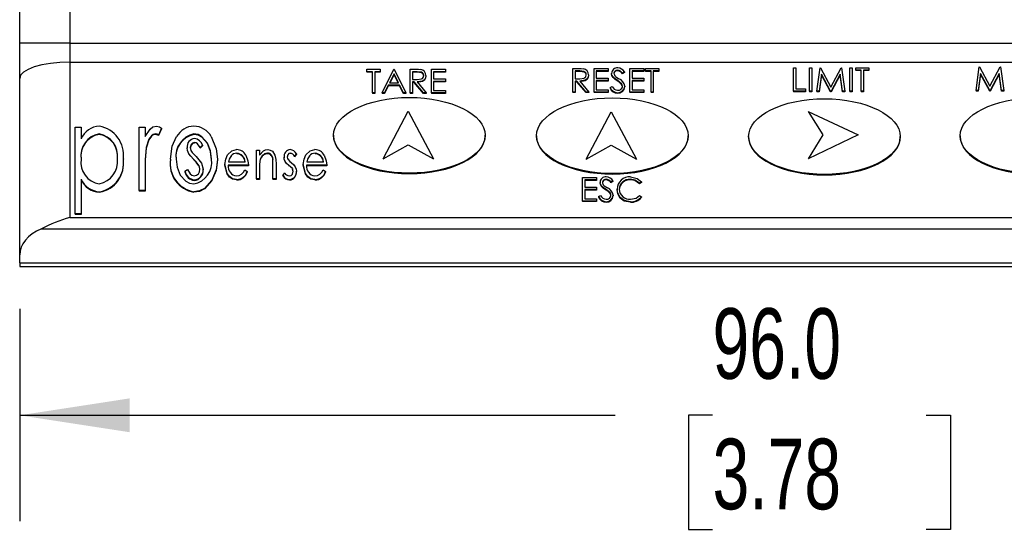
# Model space of a CAD drawing. Header units: millimetres. Extents: x 0 to 559, y 0 to 432.
# Tile 3 of 14: x 105 to 164, y 66 to 97. Entities that reach past the tile are written whole.
import ezdxf

# ---------------------------------------------------------------- set-up
doc = ezdxf.new("R2010")
doc.units = ezdxf.units.MM
doc.header["$LTSCALE"] = 2
doc.layers.add('DIMENSIONS', color=140, linetype='Continuous', lineweight=25)
doc.styles.add('SLDTEXTSTYLE0', font='TXT', dxfattribs={"width": 0.7})
doc.dimstyles.new('SLDDIMSTYLE0', dxfattribs={"dimtxt": 4.316016, "dimasz": 6.604, "dimexe": 0, "dimexo": 0.0625, "dimgap": 1.079004, "dimtad": 0, "dimtih": 1, "dimtoh": 1, "dimdec": 1, "dimrnd": 1e-09, "dimzin": 4, "dimdsep": 46, "dimtxsty": 'SLDTEXTSTYLE0', "dimsah": 1, "dimcen": 0.09, "dimadec": 0, "dimazin": 1, "dimtfac": 1, "dimtdec": 1, "dimtofl": 0, "dimtmove": 0, "dimatfit": 3, "dimfxl": 0, "dimfrac": 2, "dimtolj": 1, "dimtzin": 12, "dimarcsym": 0})

# ---------------------------------------------------------------- blocks, each defined once
blk = doc.blocks.new('_D_1')
at = {"layer": 'DIMENSIONS'}
for p, q in [((104.895, 79.458), (104.895, 66.712)), ((200.895, 79.458), (200.895, 66.712)), ((104.895, 73.062), (140.633, 73.062)), ((146.482, 73.062), (145.033, 73.062)), ((145.033, 73.062), (145.033, 66.202)), ((159.307, 73.062), (160.757, 73.062)), ((160.757, 73.062), (160.757, 66.202)), ((200.895, 73.062), (165.156, 73.062)), ((145.033, 66.202), (146.482, 66.202)), ((160.757, 66.202), (159.307, 66.202))]:
    blk.add_line(p, q, dxfattribs=at)
for points in [[(104.895, 73.062), (111.499, 72.046), (111.499, 74.078)], [(200.895, 73.062), (194.291, 74.078), (194.291, 72.046)]]:
    blk.add_solid(points, dxfattribs=at)
at = {"layer": 'DIMENSIONS', "char_height": 4.2333, "attachment_point": 1, "style": 'SLDTEXTSTYLE0'}
for s, insert in [('96.0', (146.482, 79.485)), ('3.78', (146.482, 71.659))]:
    blk.add_mtext(s, dxfattribs=dict(at, insert=insert))

msp = doc.modelspace()

# ---------------------------------------------------------------- linework, layer by layer
for p, q in [((107.895, 128.998), (107.895, 95.384)), ((104.895, 95.384), (104.895, 126.998)), ((107.895, 95.384), (104.895, 95.384)), ((104.895, 93.267), (104.895, 95.384)), ((107.895, 95.384), (107.895, 94.244)), ((107.895, 95.384), (197.895, 95.384)), ((107.895, 94.244), (107.895, 84.933)), ((107.895, 94.244), (197.895, 94.244)), ((125.741, 93.675), (125.741, 93.821)), ((125.741, 93.821), (126.53, 93.821)), ((126.068, 93.675), (125.741, 93.675)), ((125.741, 93.675), (125.741, 93.642)), ((126.068, 93.642), (125.741, 93.642)), ((126.068, 92.402), (126.068, 93.675)), ((126.53, 93.675), (126.203, 93.675)), ((126.203, 93.675), (126.203, 92.402)), ((126.53, 93.642), (126.203, 93.642)), ((126.53, 93.821), (126.53, 93.675)), ((126.53, 93.675), (126.53, 93.642)), ((126.645, 92.402), (127.357, 93.821)), ((127.365, 93.544), (127.093, 93.002)), ((127.365, 93.512), (127.109, 93.002)), ((127.357, 93.821), (127.376, 93.821)), ((127.629, 93.002), (127.365, 93.544)), ((127.365, 93.544), (127.365, 93.512)), ((127.613, 93.002), (127.365, 93.512)), ((127.376, 93.821), (128.068, 92.402)), ((128.337, 93.821), (128.638, 93.821)), ((128.337, 92.402), (128.337, 93.821)), ((128.753, 93.675), (128.472, 93.675)), ((128.472, 93.675), (128.472, 93.202)), ((128.753, 93.642), (128.472, 93.642)), ((128.753, 93.675), (128.753, 93.642)), ((129.28, 93.441), (129.28, 93.409)), ((129.607, 93.821), (130.453, 93.821)), ((129.607, 92.402), (129.607, 93.821)), ((130.453, 93.675), (129.741, 93.675)), ((129.741, 93.675), (129.741, 93.239)), ((130.453, 93.642), (129.741, 93.642)), ((130.453, 93.821), (130.453, 93.675)), ((130.453, 93.675), (130.453, 93.642)), ((138.098, 93.868), (138.398, 93.868)), ((138.098, 92.45), (138.098, 93.868)), ((138.514, 93.722), (138.232, 93.722)), ((138.232, 93.722), (138.232, 93.25)), ((138.514, 93.69), (138.232, 93.69)), ((138.514, 93.722), (138.514, 93.69)), ((139.04, 93.488), (139.04, 93.456)), ((139.367, 93.868), (140.213, 93.868)), ((139.367, 92.45), (139.367, 93.868)), ((140.213, 93.722), (139.501, 93.722)), ((139.501, 93.722), (139.501, 93.286)), ((140.213, 93.69), (139.501, 93.69)), ((140.213, 93.868), (140.213, 93.722)), ((140.213, 93.722), (140.213, 93.69)), ((140.425, 93.573), (140.425, 93.541)), ((140.779, 93.759), (140.779, 93.726)), ((141.194, 93.664), (141.072, 93.577)), ((141.194, 93.632), (141.072, 93.544)), ((141.072, 93.577), (141.072, 93.544)), ((141.194, 93.664), (141.194, 93.632)), ((141.521, 93.868), (142.367, 93.868)), ((141.521, 92.45), (141.521, 93.868)), ((142.367, 93.722), (141.655, 93.722)), ((141.655, 93.722), (141.655, 93.286)), ((142.367, 93.69), (141.655, 93.69)), ((142.367, 93.868), (142.367, 93.722)), ((142.367, 93.722), (142.367, 93.69)), ((142.463, 93.722), (142.463, 93.868)), ((142.463, 93.868), (143.251, 93.868)), ((142.79, 93.722), (142.463, 93.722)), ((142.463, 93.722), (142.463, 93.69)), ((142.79, 93.69), (142.463, 93.69)), ((142.79, 92.45), (142.79, 93.722)), ((143.251, 93.722), (142.925, 93.722)), ((142.925, 93.722), (142.925, 92.45)), ((143.251, 93.69), (142.925, 93.69)), ((143.251, 93.868), (143.251, 93.722)), ((143.251, 93.722), (143.251, 93.69)), ((151.343, 93.915), (151.478, 93.915)), ((151.343, 92.497), (151.343, 93.915)), ((151.478, 93.915), (151.478, 92.642)), ((152.305, 93.915), (152.439, 93.915)), ((152.305, 92.497), (152.305, 93.915)), ((152.439, 93.915), (152.439, 92.497)), ((152.747, 92.497), (152.945, 93.915)), ((153.026, 93.52), (152.883, 92.497)), ((153.026, 93.487), (152.883, 92.464)), ((152.945, 93.915), (152.964, 93.915)), ((152.964, 93.915), (153.584, 92.751)), ((153.026, 93.52), (153.026, 93.487)), ((153.57, 92.497), (153.026, 93.52)), ((153.57, 92.464), (153.026, 93.487)), ((153.584, 92.751), (154.202, 93.915)), ((154.141, 93.517), (153.6, 92.497)), ((154.141, 93.485), (153.6, 92.464)), ((154.141, 93.517), (154.141, 93.485)), ((154.285, 92.497), (154.141, 93.517)), ((154.285, 92.464), (154.141, 93.485)), ((154.202, 93.915), (154.221, 93.915)), ((154.221, 93.915), (154.42, 92.497)), ((154.728, 93.915), (154.863, 93.915)), ((154.728, 92.497), (154.728, 93.915)), ((154.863, 93.915), (154.863, 92.497)), ((155.074, 93.77), (155.074, 93.915)), ((155.074, 93.915), (155.863, 93.915)), ((155.401, 93.77), (155.074, 93.77)), ((155.074, 93.77), (155.074, 93.737)), ((155.401, 93.737), (155.074, 93.737)), ((155.401, 92.497), (155.401, 93.77)), ((155.863, 93.77), (155.536, 93.77)), ((155.536, 93.77), (155.536, 92.497)), ((155.863, 93.737), (155.536, 93.737)), ((155.863, 93.915), (155.863, 93.77)), ((155.863, 93.77), (155.863, 93.737)), ((162.296, 92.544), (162.494, 93.962)), ((162.575, 93.567), (162.431, 92.544)), ((162.575, 93.534), (162.431, 92.511)), ((162.494, 93.962), (162.513, 93.962)), ((162.513, 93.962), (163.132, 92.799)), ((163.118, 92.544), (162.575, 93.567)), ((162.575, 93.567), (162.575, 93.534)), ((163.118, 92.511), (162.575, 93.534)), ((163.132, 92.799), (163.75, 93.962)), ((163.69, 93.565), (163.149, 92.544)), ((163.69, 93.532), (163.149, 92.511)), ((163.834, 92.544), (163.69, 93.565)), ((163.69, 93.565), (163.69, 93.532)), ((163.834, 92.511), (163.69, 93.532)), ((163.75, 93.962), (163.77, 93.962)), ((163.77, 93.962), (163.969, 92.544)), ((104.895, 82.68), (104.895, 93.267)), ((127.02, 92.857), (126.792, 92.402)), ((127.02, 92.824), (126.792, 92.37)), ((127.7, 92.857), (127.02, 92.857)), ((127.02, 92.857), (127.02, 92.824)), ((127.7, 92.824), (127.02, 92.824)), ((127.093, 93.002), (127.629, 93.002)), ((127.922, 92.402), (127.7, 92.857)), ((127.7, 92.857), (127.7, 92.824)), ((127.922, 92.37), (127.7, 92.824)), ((128.472, 93.202), (128.747, 93.2)), ((128.581, 93.057), (128.472, 93.057)), ((128.472, 93.057), (128.472, 92.402)), ((128.581, 93.024), (128.472, 93.024)), ((129.132, 92.402), (128.581, 93.057)), ((128.581, 93.057), (128.581, 93.024)), ((129.132, 92.37), (128.581, 93.024)), ((128.748, 93.057), (129.299, 92.402)), ((129.741, 93.239), (130.453, 93.239)), ((130.453, 93.093), (129.741, 93.093)), ((129.741, 93.093), (129.741, 92.548)), ((130.453, 93.061), (129.741, 93.061)), ((130.453, 93.239), (130.453, 93.093)), ((130.453, 93.093), (130.453, 93.061)), ((138.232, 93.25), (138.507, 93.248)), ((138.342, 93.104), (138.232, 93.104)), ((138.232, 93.104), (138.232, 92.45)), ((138.342, 93.072), (138.232, 93.072)), ((138.893, 92.45), (138.342, 93.104)), ((138.342, 93.104), (138.342, 93.072)), ((138.893, 92.417), (138.342, 93.072)), ((138.508, 93.104), (139.059, 92.45)), ((139.501, 93.286), (140.213, 93.286)), ((140.213, 93.14), (139.501, 93.14)), ((139.501, 93.14), (139.501, 92.595)), ((140.213, 93.108), (139.501, 93.108)), ((140.213, 93.286), (140.213, 93.14)), ((140.213, 93.14), (140.213, 93.108)), ((140.328, 92.723), (140.455, 92.795)), ((140.508, 93.357), (140.508, 93.325)), ((140.754, 93.164), (140.754, 93.132)), ((141.025, 92.938), (141.025, 92.906)), ((141.213, 92.797), (141.213, 92.764)), ((141.655, 93.286), (142.367, 93.286)), ((142.367, 93.14), (141.655, 93.14)), ((141.655, 93.14), (141.655, 92.595)), ((142.367, 93.108), (141.655, 93.108)), ((142.367, 93.286), (142.367, 93.14)), ((142.367, 93.14), (142.367, 93.108)), ((126.068, 92.402), (126.068, 92.37)), ((126.203, 92.402), (126.068, 92.402)), ((126.203, 92.37), (126.068, 92.37)), ((126.203, 92.402), (126.203, 92.37)), ((126.792, 92.402), (126.645, 92.402)), ((126.645, 92.402), (126.645, 92.37)), ((126.792, 92.37), (126.645, 92.37)), ((126.792, 92.402), (126.792, 92.37)), ((128.068, 92.402), (127.922, 92.402)), ((127.922, 92.402), (127.922, 92.37)), ((128.068, 92.37), (127.922, 92.37)), ((128.068, 92.402), (128.068, 92.37)), ((128.337, 92.402), (128.337, 92.37)), ((128.472, 92.402), (128.337, 92.402)), ((128.472, 92.37), (128.337, 92.37)), ((128.472, 92.402), (128.472, 92.37)), ((129.132, 92.402), (129.132, 92.37)), ((129.299, 92.402), (129.132, 92.402)), ((129.299, 92.37), (129.132, 92.37)), ((129.299, 92.402), (129.299, 92.37)), ((129.607, 92.402), (129.607, 92.37)), ((130.453, 92.402), (129.607, 92.402)), ((130.453, 92.37), (129.607, 92.37)), ((129.741, 92.548), (130.453, 92.548)), ((130.453, 92.548), (130.453, 92.402)), ((130.453, 92.402), (130.453, 92.37)), ((138.232, 92.45), (138.098, 92.45)), ((138.098, 92.45), (138.098, 92.417)), ((138.232, 92.417), (138.098, 92.417)), ((138.232, 92.45), (138.232, 92.417)), ((138.893, 92.45), (138.893, 92.417)), ((139.059, 92.45), (138.893, 92.45)), ((139.059, 92.417), (138.893, 92.417)), ((139.059, 92.45), (139.059, 92.417)), ((140.213, 92.45), (139.367, 92.45)), ((139.367, 92.45), (139.367, 92.417)), ((140.213, 92.417), (139.367, 92.417)), ((139.501, 92.595), (140.213, 92.595)), ((140.213, 92.595), (140.213, 92.45)), ((140.213, 92.45), (140.213, 92.417)), ((140.328, 92.723), (140.328, 92.691)), ((140.785, 92.413), (140.785, 92.381)), ((142.367, 92.45), (141.521, 92.45)), ((141.521, 92.45), (141.521, 92.417)), ((142.367, 92.417), (141.521, 92.417)), ((141.655, 92.595), (142.367, 92.595)), ((142.367, 92.595), (142.367, 92.45)), ((142.367, 92.45), (142.367, 92.417)), ((142.925, 92.45), (142.79, 92.45)), ((142.79, 92.45), (142.79, 92.417)), ((142.925, 92.417), (142.79, 92.417)), ((142.925, 92.45), (142.925, 92.417)), ((152.055, 92.497), (151.343, 92.497)), ((151.343, 92.497), (151.343, 92.464)), ((152.055, 92.464), (151.343, 92.464)), ((151.478, 92.642), (152.055, 92.642)), ((152.055, 92.642), (152.055, 92.497)), ((152.055, 92.497), (152.055, 92.464)), ((152.305, 92.497), (152.305, 92.464)), ((152.439, 92.497), (152.305, 92.497)), ((152.439, 92.464), (152.305, 92.464)), ((152.439, 92.497), (152.439, 92.464)), ((152.883, 92.497), (152.747, 92.497)), ((152.747, 92.497), (152.747, 92.464)), ((152.883, 92.464), (152.747, 92.464)), ((152.883, 92.497), (152.883, 92.464)), ((153.57, 92.497), (153.57, 92.464)), ((153.6, 92.497), (153.57, 92.497)), ((153.6, 92.464), (153.57, 92.464)), ((153.6, 92.497), (153.6, 92.464)), ((154.285, 92.497), (154.285, 92.464)), ((154.42, 92.497), (154.285, 92.497)), ((154.42, 92.464), (154.285, 92.464)), ((154.42, 92.497), (154.42, 92.464)), ((154.863, 92.497), (154.728, 92.497)), ((154.728, 92.497), (154.728, 92.464)), ((154.863, 92.464), (154.728, 92.464)), ((154.863, 92.497), (154.863, 92.464)), ((155.401, 92.497), (155.401, 92.464)), ((155.536, 92.497), (155.401, 92.497)), ((155.536, 92.464), (155.401, 92.464)), ((155.536, 92.497), (155.536, 92.464)), ((162.431, 92.544), (162.296, 92.544)), ((162.296, 92.544), (162.296, 92.511)), ((162.431, 92.511), (162.296, 92.511)), ((162.431, 92.544), (162.431, 92.511)), ((163.149, 92.544), (163.118, 92.544)), ((163.118, 92.544), (163.118, 92.511)), ((163.149, 92.511), (163.118, 92.511)), ((163.149, 92.544), (163.149, 92.511)), ((163.969, 92.544), (163.834, 92.544)), ((163.834, 92.544), (163.834, 92.511)), ((163.969, 92.511), (163.834, 92.511)), ((163.969, 92.544), (163.969, 92.511)), ((126.713, 88.451), (128.203, 91.297)), ((126.713, 88.451), (128.203, 91.297)), ((128.203, 91.297), (129.723, 88.451)), ((128.203, 91.297), (129.723, 88.451)), ((138.898, 88.425), (140.388, 91.271)), ((138.898, 88.425), (140.388, 91.271)), ((140.388, 91.271), (141.908, 88.425)), ((140.388, 91.271), (141.908, 88.425)), ((152.218, 91.29), (155.228, 89.881)), ((152.218, 91.29), (153.108, 89.881)), ((152.218, 91.29), (153.108, 89.881)), ((152.218, 91.29), (155.228, 89.881)), ((108.226, 90.343), (108.579, 90.343)), ((108.226, 85.142), (108.226, 90.343)), ((108.579, 90.343), (108.579, 89.639)), ((109.67, 89.943), (109.67, 89.91)), ((112.069, 90.343), (112.421, 90.343)), ((112.069, 86.542), (112.069, 90.343)), ((112.421, 90.343), (112.421, 89.783)), ((113.045, 89.943), (113.045, 89.91)), ((113.409, 90.279), (113.222, 89.875)), ((113.409, 90.246), (113.222, 89.842)), ((113.222, 89.875), (113.222, 89.842)), ((113.409, 90.279), (113.409, 90.246)), ((115.348, 89.943), (115.348, 89.91)), ((123.733, 89.86), (123.733, 89.828)), ((132.833, 89.828), (132.833, 89.86)), ((135.918, 89.834), (135.918, 89.801)), ((145.018, 89.801), (145.018, 89.834)), ((153.108, 89.881), (152.218, 88.444)), ((155.228, 89.881), (152.218, 88.444)), ((155.228, 89.881), (152.218, 88.444)), ((153.108, 89.881), (152.218, 88.444)), ((115.387, 89.424), (115.387, 89.391)), ((115.872, 89.266), (115.722, 89.121)), ((115.872, 89.266), (115.872, 89.233)), ((126.713, 88.451), (128.203, 89.293)), ((126.713, 88.451), (128.203, 89.293)), ((128.203, 89.293), (129.723, 88.451)), ((128.203, 89.293), (129.723, 88.451)), ((138.898, 88.425), (140.388, 89.266)), ((138.898, 88.425), (140.388, 89.266)), ((140.388, 89.266), (141.908, 88.425)), ((140.388, 89.266), (141.908, 88.425)), ((148.648, 89.784), (148.648, 89.751)), ((157.748, 89.751), (157.748, 89.784)), ((161.348, 89.831), (161.348, 89.798)), ((112.484, 89.124), (112.484, 89.091)), ((114.943, 89.114), (114.943, 89.082)), ((115.041, 88.755), (115.041, 88.722)), ((115.872, 89.233), (115.722, 89.088)), ((115.722, 89.121), (115.722, 89.088)), ((117.922, 88.787), (117.922, 88.755)), ((119.1, 88.969), (119.292, 88.969)), ((119.1, 87.242), (119.1, 88.969)), ((119.292, 88.969), (119.292, 88.657)), ((119.761, 88.787), (119.761, 88.755)), ((121.141, 88.787), (121.141, 88.755)), ((121.5, 88.754), (121.388, 88.605)), ((121.5, 88.721), (121.388, 88.573)), ((121.5, 88.754), (121.5, 88.721)), ((122.624, 88.787), (122.624, 88.755)), ((111.117, 88.453), (111.117, 88.42)), ((113.937, 88.432), (113.937, 88.399)), ((115.33, 88.433), (115.33, 88.4)), ((116.758, 88.432), (116.758, 88.399)), ((117.212, 88.101), (117.212, 88.068)), ((118.622, 88.06), (117.404, 88.06)), ((117.422, 88.272), (118.43, 88.272)), ((117.58, 88.625), (117.58, 88.593)), ((118.622, 88.06), (118.622, 88.027)), ((119.317, 88.33), (119.317, 88.297)), ((120.084, 88.447), (120.084, 88.415)), ((120.286, 88.124), (120.286, 87.242)), ((120.763, 88.546), (120.763, 88.514)), ((120.825, 88.28), (120.825, 88.248)), ((121.388, 88.605), (121.388, 88.573)), ((121.914, 88.101), (121.914, 88.068)), ((123.324, 88.06), (122.106, 88.06)), ((122.124, 88.272), (123.132, 88.272)), ((122.282, 88.625), (122.282, 88.593)), ((123.324, 88.06), (123.324, 88.027)), ((112.421, 87.819), (112.421, 86.542)), ((114.815, 87.698), (114.971, 87.817)), ((114.815, 87.698), (114.815, 87.665)), ((115.649, 88.056), (115.649, 88.024)), ((115.904, 87.821), (115.904, 87.788)), ((118.622, 88.027), (117.404, 88.027)), ((118.41, 87.787), (118.558, 87.688)), ((118.558, 87.688), (118.558, 87.656)), ((119.292, 87.866), (119.292, 87.242)), ((120.093, 87.242), (120.093, 88.054)), ((120.699, 87.445), (120.809, 87.605)), ((121.058, 88.044), (121.058, 88.012)), ((121.263, 87.866), (121.263, 87.834)), ((121.5, 87.71), (121.5, 87.678)), ((123.324, 88.027), (122.106, 88.027)), ((123.112, 87.787), (123.26, 87.688)), ((123.26, 87.688), (123.26, 87.656)), ((108.579, 87.231), (108.579, 85.142)), ((115.376, 87.181), (115.376, 87.148)), ((117.914, 87.211), (117.914, 87.179)), ((119.292, 87.242), (119.1, 87.242)), ((119.1, 87.242), (119.1, 87.209)), ((119.292, 87.209), (119.1, 87.209)), ((119.292, 87.242), (119.292, 87.209)), ((120.093, 87.242), (120.093, 87.209)), ((120.286, 87.242), (120.093, 87.242)), ((120.286, 87.209), (120.093, 87.209)), ((120.286, 87.242), (120.286, 87.209)), ((120.699, 87.445), (120.699, 87.413)), ((121.095, 87.211), (121.095, 87.179)), ((122.616, 87.211), (122.616, 87.179)), ((138.675, 87.329), (139.521, 87.329)), ((138.675, 85.911), (138.675, 87.329)), ((139.521, 87.184), (138.809, 87.184)), ((138.809, 87.184), (138.809, 86.747)), ((139.521, 87.151), (138.809, 87.151)), ((139.521, 87.329), (139.521, 87.184)), ((139.521, 87.184), (139.521, 87.151)), ((139.732, 87.034), (139.732, 87.002)), ((140.087, 87.22), (140.087, 87.187)), ((140.501, 87.125), (140.38, 87.038)), ((140.501, 87.093), (140.38, 87.006)), ((140.38, 87.038), (140.38, 87.006)), ((140.501, 87.125), (140.501, 87.093)), ((141.55, 87.22), (141.55, 87.187)), ((142.213, 87.069), (142.095, 86.984)), ((142.213, 87.036), (142.095, 86.951)), ((142.095, 86.984), (142.095, 86.951)), ((142.213, 87.069), (142.213, 87.036)), ((109.692, 86.476), (109.692, 86.443)), ((112.069, 86.542), (112.069, 86.51)), ((112.421, 86.542), (112.069, 86.542)), ((112.421, 86.51), (112.069, 86.51)), ((112.421, 86.542), (112.421, 86.51)), ((115.349, 86.476), (115.349, 86.443)), ((138.809, 86.747), (139.521, 86.747)), ((139.521, 86.602), (138.809, 86.602)), ((138.809, 86.602), (138.809, 86.056)), ((139.521, 86.569), (138.809, 86.569)), ((139.521, 86.747), (139.521, 86.602)), ((139.521, 86.602), (139.521, 86.569)), ((139.816, 86.819), (139.816, 86.786)), ((140.062, 86.626), (140.062, 86.593)), ((140.332, 86.399), (140.332, 86.367)), ((140.751, 86.628), (140.751, 86.596)), ((139.521, 85.911), (138.675, 85.911)), ((138.675, 85.911), (138.675, 85.878)), ((139.521, 85.878), (138.675, 85.878)), ((138.809, 86.056), (139.521, 86.056)), ((139.521, 86.056), (139.521, 85.911)), ((139.521, 85.911), (139.521, 85.878)), ((139.636, 86.184), (139.763, 86.256)), ((139.636, 86.184), (139.636, 86.152)), ((140.092, 85.874), (140.092, 85.842)), ((140.521, 86.258), (140.521, 86.226)), ((140.942, 86.122), (140.942, 86.09)), ((141.56, 85.874), (141.56, 85.842)), ((142.095, 86.256), (142.213, 86.172)), ((142.213, 86.172), (142.213, 86.139)), ((108.579, 85.142), (108.226, 85.142)), ((108.226, 85.142), (108.226, 85.11)), ((108.579, 85.11), (108.226, 85.11)), ((108.579, 85.142), (108.579, 85.11)), ((107.895, 84.933), (197.895, 84.933)), ((106.197, 84.245), (199.593, 84.245)), ((104.895, 82.205), (104.895, 82.68)), ((104.895, 82.205), (200.895, 82.205)), ((104.895, 82.205), (104.895, 81.998)), ((104.895, 81.998), (200.895, 81.998))]:
    msp.add_line(p, q)
at = {"flags": 128}
for points in [[(107.895, 94.244), (107.309, 94.225), (106.747, 94.17), (106.228, 94.079), (105.773, 93.958), (105.4, 93.81), (105.123, 93.641), (104.952, 93.458), (104.895, 93.267)], [(128.638, 93.821), (128.828, 93.817), (128.977, 93.801)], [(128.747, 93.2), (129.01, 93.238), (129.066, 93.273), (129.109, 93.321), (129.145, 93.442)], [(129.28, 93.441), (129.258, 93.309), (129.187, 93.194), (129.074, 93.113), (128.748, 93.057)], [(129.28, 93.409), (129.258, 93.277), (129.187, 93.161), (129.074, 93.08), (128.748, 93.024)], [(129.145, 93.442), (129.136, 93.503), (129.108, 93.559), (129.066, 93.606), (129.012, 93.641), (128.753, 93.675)], [(129.145, 93.409), (129.136, 93.47), (129.108, 93.526), (129.066, 93.574), (129.012, 93.608), (128.753, 93.642)], [(138.398, 93.868), (138.589, 93.864), (138.738, 93.848)], [(138.507, 93.248), (138.77, 93.285), (138.826, 93.32), (138.869, 93.368), (138.905, 93.489)], [(139.04, 93.488), (139.018, 93.356), (138.947, 93.241), (138.834, 93.16), (138.508, 93.104)], [(139.04, 93.456), (139.018, 93.324), (138.947, 93.208), (138.834, 93.128), (138.508, 93.072)], [(138.905, 93.489), (138.896, 93.55), (138.869, 93.606), (138.826, 93.654), (138.772, 93.688), (138.514, 93.722)], [(138.905, 93.456), (138.896, 93.518), (138.869, 93.574), (138.826, 93.621), (138.772, 93.656), (138.514, 93.69)], [(140.508, 93.357), (140.442, 93.472), (140.425, 93.573)], [(140.508, 93.325), (140.442, 93.439), (140.425, 93.541)], [(140.658, 93.396), (140.77, 93.315), (140.86, 93.255)], [(140.754, 93.164), (140.611, 93.266), (140.508, 93.357)], [(140.754, 93.132), (140.611, 93.234), (140.508, 93.325)], [(141.025, 92.938), (140.881, 93.073), (140.754, 93.164)], [(141.025, 92.906), (140.881, 93.041), (140.754, 93.132)], [(141.078, 92.799), (141.06, 92.881), (141.025, 92.938)], [(141.078, 92.766), (141.06, 92.848), (141.025, 92.906)], [(112.421, 89.783), (112.718, 90.233), (112.895, 90.359), (113.108, 90.409)], [(113.045, 89.943), (112.913, 89.91), (112.803, 89.832), (112.644, 89.621), (112.484, 89.124)], [(113.045, 89.91), (112.913, 89.878), (112.803, 89.8), (112.644, 89.588), (112.484, 89.091)], [(113.222, 89.875), (113.128, 89.925), (113.045, 89.943)], [(113.222, 89.842), (113.128, 89.892), (113.045, 89.91)], [(113.108, 90.409), (113.288, 90.361), (113.409, 90.279)], [(116.405, 88.429), (116.35, 88.924), (116.164, 89.389), (115.834, 89.775), (115.606, 89.899), (115.348, 89.943)], [(116.405, 88.396), (116.35, 88.892), (116.164, 89.357), (115.834, 89.743), (115.606, 89.866), (115.348, 89.91)], [(113.937, 88.432), (114.047, 89.213), (114.311, 89.78)], [(115.387, 89.424), (115.267, 89.392), (115.182, 89.304), (115.135, 89.124)], [(115.387, 89.391), (115.267, 89.359), (115.182, 89.272), (115.135, 89.092)], [(115.722, 89.121), (115.574, 89.337), (115.49, 89.4), (115.387, 89.424)], [(116.385, 89.783), (116.692, 89.05), (116.758, 88.432)], [(112.484, 89.124), (112.428, 88.394), (112.421, 87.819)], [(112.484, 89.091), (112.428, 88.362), (112.421, 87.787)], [(115.041, 88.755), (114.961, 88.95), (114.943, 89.114)], [(115.33, 88.433), (115.159, 88.606), (115.041, 88.755)], [(115.135, 89.124), (115.173, 88.944), (115.251, 88.819)], [(115.251, 88.819), (115.382, 88.685), (115.489, 88.584)], [(117.212, 88.101), (117.26, 88.434), (117.372, 88.677)], [(117.372, 88.677), (117.63, 88.931), (117.913, 88.999)], [(118.471, 88.659), (118.596, 88.333), (118.622, 88.06)], [(119.292, 88.657), (119.524, 88.92), (119.652, 88.979), (119.793, 88.999)], [(119.793, 88.999), (119.937, 88.974), (120.06, 88.901), (120.218, 88.671), (120.274, 88.4), (120.286, 88.124)], [(121.141, 88.787), (121.053, 88.759), (120.992, 88.69), (120.956, 88.555)], [(121.914, 88.101), (121.962, 88.434), (122.074, 88.677)], [(122.074, 88.677), (122.332, 88.931), (122.615, 88.999)], [(123.173, 88.659), (123.298, 88.333), (123.324, 88.06)], [(114.29, 88.429), (114.347, 87.938), (114.528, 87.476), (114.861, 87.099), (115.091, 86.983), (115.348, 86.942)], [(115.649, 88.056), (115.483, 88.277), (115.33, 88.433)], [(115.649, 88.024), (115.483, 88.244), (115.33, 88.4)], [(116.758, 88.432), (116.683, 87.783), (116.434, 87.175), (115.996, 86.675), (115.69, 86.525), (115.349, 86.476)], [(116.758, 88.399), (116.683, 87.751), (116.434, 87.142), (115.996, 86.642), (115.69, 86.492), (115.349, 86.443)], [(115.489, 88.584), (115.807, 88.194), (115.904, 87.821)], [(117.914, 87.211), (117.675, 87.254), (117.478, 87.386), (117.341, 87.576), (117.212, 88.101)], [(117.914, 87.179), (117.675, 87.221), (117.478, 87.354), (117.341, 87.544), (117.212, 88.068)], [(117.58, 88.625), (117.471, 88.436), (117.422, 88.272)], [(119.317, 88.33), (119.295, 88.071), (119.292, 87.866)], [(120.093, 88.054), (120.091, 88.274), (120.084, 88.447)], [(120.825, 88.28), (120.774, 88.426), (120.763, 88.546)], [(121.058, 88.044), (120.913, 88.164), (120.825, 88.28)], [(120.956, 88.555), (120.97, 88.464), (121.002, 88.398)], [(121.002, 88.398), (121.101, 88.291), (121.194, 88.22)], [(121.194, 88.22), (121.345, 88.097), (121.437, 87.977)], [(122.616, 87.211), (122.377, 87.254), (122.18, 87.386), (122.043, 87.576), (121.914, 88.101)], [(122.616, 87.179), (122.377, 87.221), (122.18, 87.354), (122.043, 87.544), (121.914, 88.068)], [(122.282, 88.625), (122.173, 88.436), (122.124, 88.272)], [(114.971, 87.817), (115.136, 87.54), (115.236, 87.458), (115.362, 87.423)], [(115.712, 87.824), (115.692, 87.958), (115.649, 88.056)], [(121.263, 87.866), (121.155, 87.974), (121.058, 88.044)], [(121.073, 87.423), (121.183, 87.455), (121.261, 87.536), (121.308, 87.701)], [(121.308, 87.701), (121.294, 87.797), (121.263, 87.866)], [(121.308, 87.669), (121.294, 87.764), (121.263, 87.834)], [(121.437, 87.977), (121.489, 87.831), (121.5, 87.71)], [(139.816, 86.819), (139.749, 86.933), (139.732, 87.034)], [(139.816, 86.786), (139.749, 86.9), (139.732, 87.002)], [(142.095, 86.984), (141.818, 87.175), (141.55, 87.22)], [(142.095, 86.951), (141.818, 87.143), (141.55, 87.187)], [(141.559, 87.365), (141.965, 87.273), (142.213, 87.069)], [(140.062, 86.626), (139.919, 86.728), (139.816, 86.819)], [(140.062, 86.593), (139.919, 86.695), (139.816, 86.786)], [(139.966, 86.857), (140.077, 86.777), (140.167, 86.716)], [(140.332, 86.399), (140.189, 86.534), (140.062, 86.626)], [(140.332, 86.367), (140.189, 86.502), (140.062, 86.593)], [(140.386, 86.26), (140.368, 86.342), (140.332, 86.399)], [(140.386, 86.228), (140.368, 86.31), (140.332, 86.367)], [(140.942, 86.122), (140.787, 86.39), (140.751, 86.628)], [(140.942, 86.09), (140.787, 86.357), (140.751, 86.596)], [(141.56, 85.874), (141.182, 85.948), (140.942, 86.122)], [(141.56, 85.842), (141.182, 85.915), (140.942, 86.09)], [(141.559, 86.02), (141.889, 86.096), (142.095, 86.256)]]:
    msp.add_lwpolyline(points, dxfattribs=at)
for centre, radius, start, end in [((128.918, 93.445), 0.361, 359.44403, 80.59986), ((138.679, 93.492), 0.361, 359.44403, 80.59986), ((140.772, 93.557), 0.348, 86.30793, 177.38427), ((140.755, 93.564), 0.196, 82.9049, 175.54802), ((140.755, 93.531), 0.196, 82.9049, 175.54802), ((140.796, 93.589), 0.237, 182.29215, 234.39878), ((140.766, 93.411), 0.348, 28.43681, 87.91174), ((140.766, 93.379), 0.348, 28.43681, 87.91174), ((140.777, 93.422), 0.482, 30.10943, 87.90205), ((140.809, 92.941), 0.383, 202.3766, 266.28441), ((140.812, 92.824), 0.267, 264.03638, 354.52326), ((140.805, 92.822), 0.409, 267.19656, 356.51073), ((140.648, 92.726), 0.57, 7.18461, 68.15478), ((140.795, 92.919), 0.506, 202.78097, 268.8227), ((140.795, 92.886), 0.506, 202.78097, 268.8227), ((140.805, 92.789), 0.409, 267.19656, 356.51073), ((109.889, 88.635), 1.326, 99.48853, 188.71537), ((109.889, 88.602), 1.326, 99.48853, 188.71537), ((109.723, 89.174), 1.235, 91.93756, 157.89562), ((109.435, 88.622), 1.341, 352.50764, 79.89008), ((109.435, 88.59), 1.341, 352.50764, 79.89008), ((109.355, 88.665), 1.775, 353.14123, 79.40134), ((115.619, 88.627), 1.344, 101.65028, 188.46017), ((115.619, 88.594), 1.344, 101.65028, 188.46017), ((115.395, 89.162), 1.248, 92.13221, 150.32097), ((115.326, 89.201), 1.208, 28.79387, 88.89783), ((115.437, 89.171), 0.498, 95.52369, 186.47635), ((115.313, 89.083), 0.588, 18.11994, 82.57618), ((117.921, 88.347), 0.44, 89.87312, 140.79745), ((117.912, 88.369), 0.631, 27.4525, 89.87611), ((117.882, 88.24), 0.548, 3.32428, 85.84975), ((117.882, 88.208), 0.548, 3.32428, 85.84975), ((119.822, 88.284), 0.507, 96.83936, 174.77446), ((119.822, 88.251), 0.507, 96.83936, 174.77446), ((119.762, 88.465), 0.323, 356.89294, 90.08616), ((119.762, 88.432), 0.323, 356.89294, 90.08616), ((121.164, 88.597), 0.404, 94.95262, 187.18075), ((121.067, 88.502), 0.502, 30.14504, 82.82626), ((121.098, 88.471), 0.319, 24.88004, 82.26785), ((122.623, 88.347), 0.44, 89.87312, 140.79745), ((122.614, 88.369), 0.631, 27.4525, 89.87611), ((122.584, 88.24), 0.548, 3.32428, 85.84975), ((122.584, 88.208), 0.548, 3.32428, 85.84975), ((109.883, 88.244), 1.318, 171.71508, 260.90695), ((109.392, 88.294), 1.381, 281.82144, 6.37953), ((109.374, 88.207), 1.76, 280.41772, 8.037), ((109.374, 88.174), 1.76, 280.41772, 8.037), ((115.648, 88.179), 1.729, 171.56856, 260.04572), ((115.648, 88.146), 1.729, 171.56856, 260.04572), ((115.106, 88.234), 1.314, 280.61222, 8.5238), ((117.97, 87.99), 0.57, 172.974, 263.42584), ((122.672, 87.99), 0.57, 172.974, 263.42584), ((115.456, 87.832), 0.655, 191.78923, 263.02024), ((115.456, 87.799), 0.655, 191.78923, 263.02024), ((115.335, 87.8), 0.377, 274.12118, 3.66295), ((115.317, 87.768), 0.59, 275.77172, 5.17508), ((115.317, 87.735), 0.59, 275.77172, 5.17508), ((117.893, 87.974), 0.55, 271.30593, 340.17778), ((117.903, 87.899), 0.688, 270.85148, 342.13743), ((117.903, 87.867), 0.688, 270.85148, 342.13743), ((121.1, 87.745), 0.323, 205.6596, 265.21024), ((121.053, 87.66), 0.451, 275.36682, 6.42596), ((121.053, 87.627), 0.451, 275.36682, 6.42596), ((122.594, 87.974), 0.55, 271.30593, 340.17778), ((122.605, 87.899), 0.688, 270.85148, 342.13743), ((122.605, 87.867), 0.688, 270.85148, 342.13743), ((109.756, 87.769), 1.295, 204.54377, 267.17835), ((109.756, 87.736), 1.295, 204.54377, 267.17835), ((121.107, 87.683), 0.472, 210.28845, 268.52428), ((121.107, 87.651), 0.472, 210.28845, 268.52428), ((140.079, 87.019), 0.348, 86.30793, 177.38427), ((140.063, 87.025), 0.196, 82.9049, 175.54802), ((140.063, 86.993), 0.196, 82.9049, 175.54802), ((140.104, 87.05), 0.237, 182.29215, 234.39878), ((140.074, 86.873), 0.348, 28.43681, 87.91174), ((140.074, 86.84), 0.348, 28.43681, 87.91174), ((140.084, 86.883), 0.482, 30.10943, 87.90205), ((141.512, 86.606), 0.76, 86.46234, 178.36012), ((141.508, 86.6), 0.622, 86.07797, 178.25817), ((141.508, 86.567), 0.622, 86.07797, 178.25817), ((139.955, 86.187), 0.57, 7.18461, 68.15478), ((141.512, 86.644), 0.626, 182.33293, 274.39406), ((140.103, 86.38), 0.506, 202.78097, 268.8227), ((140.103, 86.348), 0.506, 202.78097, 268.8227), ((140.117, 86.402), 0.383, 202.3766, 266.28441), ((140.12, 86.286), 0.267, 264.03638, 354.52326), ((140.112, 86.283), 0.409, 267.19656, 356.51073), ((140.112, 86.251), 0.409, 267.19656, 356.51073), ((141.59, 86.673), 0.799, 267.84906, 321.15621), ((141.59, 86.641), 0.799, 267.84906, 321.15621), ((110.967, 74.905), 10.488, 107.03535, 117.05606)]:
    msp.add_arc(centre, radius, start, end)
for centre in [(128.283, 89.86), (140.468, 89.834), (153.198, 89.784), (165.898, 89.831)]:
    msp.add_ellipse(centre, major_axis=(4.55, 0), ratio=0.498735)
for centre, major_axis, ratio, start_param, end_param in [((128.283, 89.828), (4.55, 0), 0.498735, 3.143189, 6.283185), ((140.468, 89.801), (4.55, 0), 0.498735, 3.143189, 6.283185), ((153.198, 89.751), (4.55, 0), 0.498735, 3.143189, 6.283185), ((165.898, 89.798), (4.55, 0), 0.498735, 3.143189, 6.283185), ((107.895, 82.68), (3, 0), 0.63285, 2.17243, 3.141593)]:
    msp.add_ellipse(centre, major_axis=major_axis, ratio=ratio, start_param=start_param, end_param=end_param)

# ---------------------------------------------------------------- dimensions: what is measured, and where the dimension line sits
at = {"layer": 'DIMENSIONS'}
dim = msp.add_linear_dim(base=(200.895, 73.062), p1=(104.895, 81.998), p2=(200.895, 81.998), dimstyle='SLDDIMSTYLE0', dxfattribs=at)
dim.commit()
dim.dimension.update_dxf_attribs({"geometry": '_D_1', "text_midpoint": (152.895, 73.062), "dimtype": 160})

doc.saveas('drawing.dxf')
